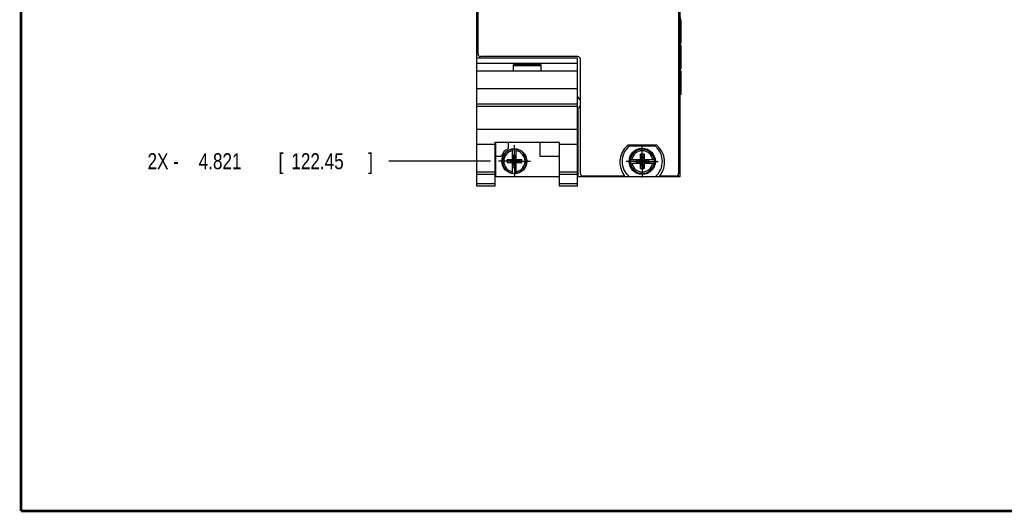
# Model space of a CAD drawing. Header units: inches. Extents: x 0.2 to 16.8, y 0.1 to 10.8.
# Tile 1 of 43: x 0.2 to 7.9, y 0.2 to 4.1. Entities that reach past the tile are written whole.
import ezdxf

# ---------------------------------------------------------------- set-up
doc = ezdxf.new("R2010")
doc.units = ezdxf.units.IN
doc.header["$LTSCALE"] = 0.935
doc.header["$MEASUREMENT"] = 0
doc.linetypes.add('CENTER', pattern=[0.6, 0.375, -0.075, 0.075, -0.075])
doc.layers.get('0').update_dxf_attribs({"linetype": 'CONTINUOUS'})
doc.layers.add('DEFAULT_1', color=7, linetype='CENTER')
doc.layers.add('DIMENSIONS', color=7, linetype='CONTINUOUS')
doc.styles.get("Standard").update_dxf_attribs({"font": 'txt', "width": 0.8})
doc.dimstyles.new('DIMSTYLE_1', dxfattribs={"dimtxt": 0.125, "dimasz": 0.18, "dimexe": 0.18, "dimexo": 0.0625, "dimgap": 0.09, "dimtad": 0, "dimtih": 1, "dimtoh": 1, "dimdec": 3, "dimzin": 4, "dimdsep": 46, "dimtxsty": 'STANDARD', "dimblk": '_FILLED', "dimblk1": '_FILLED', "dimblk2": '_FILLED', "dimcen": 0.09, "dimadec": 0, "dimazin": 0, "dimtp": 0.01, "dimtm": 0.01, "dimtfac": 1, "dimtdec": 3, "dimtofl": 0, "dimtmove": 0, "dimatfit": 3, "dimldrblk": '_FILLED', "dimfxl": 1, "dimtolj": 1, "dimtzin": 4, "dimarcsym": 0})

# ---------------------------------------------------------------- blocks, each defined once
blk = doc.blocks.new('*D6')
at = {"layer": 'DIMENSIONS', "color": 2, "linetype": 'CONTINUOUS'}
blk.add_line((3.9214, 2.998), (3.1275, 2.998), dxfattribs=at)
at = {"layer": 'DIMENSIONS', "color": 2, "linetype": 'CONTINUOUS', "width": 0.8}
for s, p in [('2X -', (1.24, 2.9355)), ('4.821', (1.64, 2.9355)), ('[', (2.265, 2.9355)), ('122.45', (2.365, 2.9355)), (']', (2.965, 2.9355))]:
    blk.add_text(s, height=0.125, dxfattribs=at).set_placement(p)
blk = doc.blocks.new('_FILLED')
at = {"color": 0, "linetype": 'BYBLOCK'}
blk.add_solid([(0, 0), (-1, 0.174), (-1, -0.174)], dxfattribs=at)

msp = doc.modelspace()

# ---------------------------------------------------------------- linework, layer by layer
at = {"color": 7, "linetype": 'CONTINUOUS'}
for p, q in [((3.815, 2.803), (3.815, 7.941)), ((5.403, 7.941), (5.403, 2.876)), ((3.825, 3.837), (3.825, 7.907)), ((5.393, 7.907), (5.393, 2.902)), ((5.4056, 4.1238), (5.4056, 4.1048)), ((5.4056, 4.1048), (5.4136, 4.1048)), ((5.4138, 3.9229), (5.4138, 4.1048)), ((5.4138, 3.9229), (5.4056, 3.9229)), ((5.4056, 3.9229), (5.4056, 3.9039)), ((5.4056, 3.9039), (5.4136, 3.9039)), ((5.4138, 3.7219), (5.4138, 3.9039)), ((4.603, 3.805), (3.815, 3.805)), ((4.605, 3.817), (3.845, 3.817)), ((4.603, 2.803), (4.603, 3.805)), ((4.625, 2.902), (4.625, 3.797)), ((4.603, 3.762), (3.815, 3.762)), ((3.815, 3.705), (4.603, 3.705)), ((4.319, 3.752), (4.099, 3.752)), ((4.099, 3.752), (4.099, 3.705)), ((4.319, 3.745), (4.099, 3.745)), ((4.319, 3.705), (4.319, 3.752)), ((5.4138, 3.7219), (5.4056, 3.7219)), ((5.4056, 3.7219), (5.4056, 3.7029)), ((5.4056, 3.7029), (5.4136, 3.7029)), ((5.4138, 3.521), (5.4138, 3.7029)), ((4.603, 3.565), (3.815, 3.565)), ((5.4138, 3.521), (5.403, 3.521)), ((4.603, 3.445), (3.815, 3.445)), ((4.603, 3.4255), (3.815, 3.4255)), ((4.609, 2.876), (4.609, 3.4096)), ((3.815, 3.2498), (4.603, 3.2498)), ((3.957, 3.13), (3.815, 3.13)), ((4.461, 3.1453), (3.957, 3.1453)), ((3.957, 3.1453), (3.957, 2.803)), ((3.963, 2.876), (3.963, 3.1453)), ((4.06, 3.1453), (4.06, 3.0954)), ((4.0952, 3.0098), (4.0952, 3.0927)), ((4.1228, 3.0098), (4.1228, 3.0927)), ((4.31, 3.036), (4.31, 3.1453)), ((4.461, 2.803), (4.461, 3.1453)), ((4.603, 3.13), (4.461, 3.13)), ((5.2227, 3.123), (4.9953, 3.123)), ((5.2128, 3.1153), (5.0053, 3.1153)), ((4.0068, 3.036), (3.963, 3.036)), ((4.0519, 3.0118), (4.0952, 3.0118)), ((4.0519, 3.0118), (4.1661, 2.9843)), ((4.0519, 2.9843), (4.1661, 3.0118)), ((4.0519, 3.0118), (4.0519, 2.9843)), ((4.0973, 3.0098), (4.0952, 3.0098)), ((4.0973, 3.0466), (4.1207, 3.0466)), ((4.1207, 2.9495), (4.0973, 3.0466)), ((4.0973, 3.0098), (4.0973, 3.0466)), ((4.0973, 2.9495), (4.1207, 3.0466)), ((4.1207, 2.9863), (4.0973, 3.0098)), ((4.0973, 2.9863), (4.1207, 3.0098)), ((4.1207, 3.0466), (4.1207, 3.0098)), ((4.1207, 3.0098), (4.1228, 3.0098)), ((4.1228, 3.0118), (4.1661, 3.0118)), ((4.1661, 2.9843), (4.1661, 3.0118)), ((4.461, 3.036), (4.31, 3.036)), ((5.0144, 3.0106), (5.0973, 3.0106)), ((5.0605, 2.9851), (5.1575, 3.0086)), ((5.0605, 3.0086), (5.0973, 3.0086)), ((5.0605, 3.0086), (5.1575, 2.9851)), ((5.0605, 3.0086), (5.0605, 2.9851)), ((5.1228, 3.0539), (5.0952, 3.0539)), ((5.1228, 2.9398), (5.0952, 3.0539)), ((5.0952, 3.0106), (5.0952, 3.0539)), ((5.0952, 2.9398), (5.1228, 3.0539)), ((5.0973, 3.0086), (5.0973, 3.0106)), ((5.0973, 3.0086), (5.1207, 2.9851)), ((5.0973, 2.9851), (5.1207, 3.0086)), ((5.1207, 3.0106), (5.2036, 3.0106)), ((5.1207, 3.0086), (5.1207, 3.0106)), ((5.1207, 3.0086), (5.1575, 3.0086)), ((5.1228, 3.0539), (5.1228, 3.0106)), ((5.1575, 3.0086), (5.1575, 2.9851)), ((4.0952, 2.9843), (4.0519, 2.9843)), ((4.0973, 2.9863), (4.0952, 2.9863)), ((4.0952, 2.9034), (4.0952, 2.9863)), ((4.0973, 2.9495), (4.0973, 2.9863)), ((4.0973, 2.9495), (4.1207, 2.9495)), ((4.1207, 2.9863), (4.1228, 2.9863)), ((4.1207, 2.9863), (4.1207, 2.9495)), ((4.1228, 2.9034), (4.1228, 2.9863)), ((4.1661, 2.9843), (4.1228, 2.9843)), ((5.0144, 2.9831), (5.0973, 2.9831)), ((5.0973, 2.9851), (5.0605, 2.9851)), ((5.0952, 2.9398), (5.0952, 2.9831)), ((5.0952, 2.9398), (5.1228, 2.9398)), ((5.0973, 2.9851), (5.0973, 2.9831)), ((5.1575, 2.9851), (5.1207, 2.9851)), ((5.1207, 2.9851), (5.1207, 2.9831)), ((5.1207, 2.9831), (5.2036, 2.9831)), ((5.1228, 2.9831), (5.1228, 2.9398)), ((3.957, 2.913), (3.815, 2.913)), ((3.957, 2.8938), (3.815, 2.8938)), ((4.461, 2.876), (3.963, 2.876)), ((4.603, 2.913), (4.461, 2.913)), ((4.603, 2.8938), (4.461, 2.8938)), ((5.403, 2.876), (4.609, 2.876)), ((4.9713, 2.882), (4.645, 2.882)), ((5.0053, 2.8783), (5.2128, 2.8783)), ((5.373, 2.882), (5.2467, 2.882)), ((3.957, 2.821), (3.815, 2.821)), ((3.957, 2.803), (3.815, 2.803)), ((4.603, 2.821), (4.461, 2.821)), ((4.603, 2.803), (4.461, 2.803))]:
    msp.add_line(p, q, dxfattribs=at)
at = {"color": 9, "linetype": 'CONTINUOUS'}
for p, q in [((5.405, 3.521), (5.405, 7.521)), ((5.391, 2.8932), (5.391, 2.876))]:
    msp.add_line(p, q, dxfattribs=at)
at = {"color": 7, "linetype": 'CONTINUOUS', "const_width": 0.02}
for points in [[(0.25, 10.7586), (0.25, 0.2586)], [(0.25, 0.2586), (16.75, 0.2586)]]:
    msp.add_lwpolyline(points, dxfattribs=at)
at = {"color": 7, "linetype": 'CONTINUOUS'}
for centre, radius in [((4.109, 2.998), 0.098), ((5.109, 2.9968), 0.1025), ((5.109, 2.9968), 0.098)]:
    msp.add_circle(centre, radius, dxfattribs=at)
for centre, radius, start, end in [((3.845, 3.837), 0.02, 180, 270), ((4.605, 3.797), 0.02, 0, 90), ((4.5648, 3.4538), 0.0625, 15.61188, 52.09353), ((4.5648, 3.4538), 0.0625, 315, 344.38812), ((4.109, 2.998), 0.109, 116.71426, 159.59683), ((4.109, 2.998), 0.0956, 81.71661, 98.28339), ((5.109, 2.99), 0.175, 130.5358, 218.10779), ((5.109, 2.9968), 0.1575, 131.20295, 228.79705), ((5.109, 2.9968), 0.1575, 311.20295, 48.79705), ((5.109, 2.99), 0.175, 321.89221, 49.4642), ((5.109, 2.9968), 0.0956, 171.71661, 188.28339), ((5.109, 2.9968), 0.0956, 351.71661, 8.28339), ((4.109, 2.998), 0.0956, 261.71661, 278.28339), ((4.645, 2.902), 0.02, 180, 270), ((5.373, 2.902), 0.02, 270, 360)]:
    msp.add_arc(centre, radius, start, end, dxfattribs=at)
at = {"color": 9, "linetype": 'CONTINUOUS'}
for centre, radius, start, end in [((4.109, 2.998), 0.0947, 98.36374, 261.63626), ((4.109, 2.998), 0.0947, 278.36374, 81.63626), ((5.109, 2.9968), 0.0947, 8.36374, 171.63626), ((4.109, 2.998), 0.0832, 99.53359, 260.46641), ((4.109, 2.998), 0.0832, 279.53359, 80.46641), ((5.109, 2.9968), 0.0832, 9.53359, 170.46641), ((5.109, 2.9968), 0.0947, 188.36374, 351.63626), ((5.109, 2.9968), 0.0832, 189.53359, 350.46641)]:
    msp.add_arc(centre, radius, start, end, dxfattribs=at)
at = {"layer": 'DEFAULT_1', "color": 7, "linetype": 'CENTER'}
for p, q in [((4.109, 2.998), (4.109, 3.1231)), ((5.109, 2.9968), (5.109, 3.1219)), ((4.109, 2.998), (3.9839, 2.998)), ((4.109, 2.998), (4.2341, 2.998)), ((4.109, 2.998), (4.109, 2.8729)), ((5.109, 2.9968), (4.9839, 2.9968)), ((5.109, 2.9968), (5.2341, 2.9968)), ((5.109, 2.9968), (5.109, 2.8717))]:
    msp.add_line(p, q, dxfattribs=at)

# ---------------------------------------------------------------- dimensions: what is measured, and where the dimension line sits
at = {"layer": 'DIMENSIONS', "color": 2, "linetype": 'CONTINUOUS'}
dim = msp.add_ordinate_dim(feature_location=(3.9214, 2.998), offset=(-0.7939, 0), dtype=0, origin=(3.9839, 7.819), text='2X -<>', dimstyle='DIMSTYLE_1', dxfattribs=at)
dim.commit()
dim.dimension.update_dxf_attribs({"geometry": '*D6', "text_midpoint": (2.1525, 2.998)})

doc.saveas('drawing.dxf')
